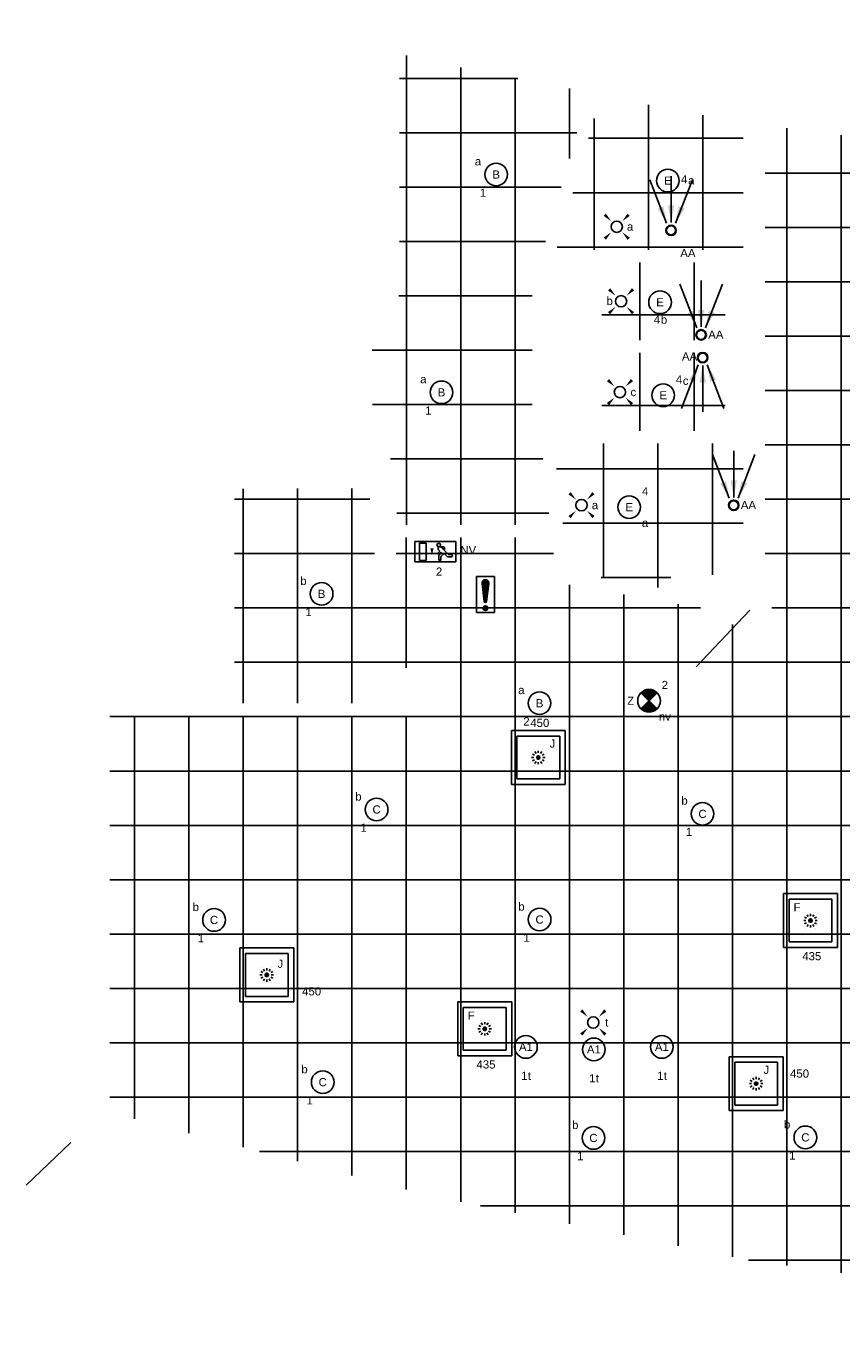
# Model space of a CAD drawing. Extents: x -329828 to 339781, y -55429 to 69176.
# Tile 32 of 140: x -149731 to -140727, y 11980 to 26331. Entities that reach past the tile are written whole.
import ezdxf
from ezdxf.enums import TextEntityAlignment as Align

# ---------------------------------------------------------------- set-up
doc = ezdxf.new("R2010")
doc.units = 0
doc.header["$LTSCALE"] = 50
for name, pattern in [('2322109', [10, 5, -2, 1, -2]), ('CENTER2', [28.575000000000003, 19.05, -3.175, 3.175, -3.175]), ('STREEPJES', [0.1, 0.05, -0.05])]:
    doc.linetypes.add(name, pattern=pattern)
doc.layers.get('0').update_dxf_attribs({"linetype": 'CONTINUOUS'})
for name, color, linetype in [('45 Plafond 2D arcering', 7, 'CONTINUOUS'), ('EL6311--', 3, 'CONTINUOUS'), ('EL6350--', 3, 'CONTINUOUS'), ('EL6511--', 3, 'CONTINUOUS'), ('plafond', 8, 'CONTINUOUS'), ('WL570---_RETOUR_RST', 2, 'CONTINUOUS'), ('WL570---_RETOUR_RST_HL', 1, 'CONTINUOUS'), ('WL570---_TOEVOER_RST', 2, 'CONTINUOUS'), ('WL570---_TOEVOER_RST_HL', 1, 'CONTINUOUS'), ('WM5448--', 1, 'CONTINUOUS'), ('WM570---_RETOUR_RST_PR', 1, 'CONTINUOUS'), ('WM570---_TOEVOER_RST_PR', 1, 'CONTINUOUS')]:
    doc.layers.add(name, color=color, linetype=linetype)
doc.styles.add('BURO-018', font='ARIAL.TTF', dxfattribs={"height": 90})

# ---------------------------------------------------------------- blocks, each defined once
blk = doc.blocks.new('1115B3A')
at = {"color": 0, "linetype": 'Continuous'}
blk.add_circle((0, 0), 2.5, dxfattribs=at)
at = {"color": 0, "linetype": 'Continuous', "style": 'BURO-018'}
for tag, p in [('E_GKAST', (0, 8)), ('E_GROEP', (0, 5)), ('E_SGROEP', (4.5, 5)), ('E_ARMCODE', (0, 0)), ('E_SLET', (4.5, -1))]:
    blk.add_attdef(tag, text='', height=1.8, dxfattribs=at).set_placement(p, align=Align.MIDDLE)
blk = doc.blocks.new('E00411')
at = {"color": 0, "linetype": 'Continuous'}
blk.add_circle((0, 0), 1.25, dxfattribs=at)
for points in [[(-2.891705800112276, 2.395768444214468), (-2.395768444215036, 2.891705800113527), (-1.237436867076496, 1.237436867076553)], [(2.395768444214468, 2.891705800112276), (2.891705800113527, 2.395768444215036), (1.237436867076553, 1.237436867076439)], [(-2.395768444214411, -2.891705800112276), (-2.89170580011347, -2.395768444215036), (-1.237436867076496, -1.237436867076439)], [(2.89170580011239, -2.395768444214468), (2.395768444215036, -2.891705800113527), (1.237436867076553, -1.237436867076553)]]:
    blk.add_solid(points, dxfattribs=at)
at = {"color": 0, "linetype": 'Continuous', "style": 'BURO-018'}
for tag, height, p in [('E_SLET1', 1.8, (-2.842e-13, 4.641705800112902)), ('E_GROEP', 1.799999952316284, (0, 0)), ('E_GKAST', 1.799999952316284, (0, 0))]:
    blk.add_attdef(tag, text='', height=height, dxfattribs=at).set_placement(p, align=Align.MIDDLE)
at = {"color": 0, "linetype": 'Continuous', "style": 'BURO-018', "flags": 1}
for tag in ['E_MATCODE', 'E_SGROEP']:
    blk.add_attdef(tag, text='', height=1.799999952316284, dxfattribs=at).set_placement((0, 0), align=Align.MIDDLE)
blk = doc.blocks.new('1115C2J')
at = {"color": 0, "linetype": 'Continuous'}
for p, q in [((-4.5, 5.5), (4.5, 5.5)), ((-4.5, 1), (-4.5, 5.5)), ((-2.681177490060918, 4.349999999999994), (-3.52000000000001, 4.349999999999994)), ((-2.879999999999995, 3.870000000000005), (-3.52000000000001, 3.870000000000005)), ((-1.270913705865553, 2.260913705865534), (-2.879999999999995, 3.870000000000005)), ((-1.939999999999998, 3.608822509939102), (-2.681177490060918, 4.349999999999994)), ((-1.939999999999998, 2.930000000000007), (-2.04000000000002, 2.830000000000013)), ((-1.239999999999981, 4.30882250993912), (-1.939999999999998, 3.608822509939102)), ((-1.374314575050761, 3.495685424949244), (-0.7599999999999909, 4.110000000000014)), ((-1.232893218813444, 3.354264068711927), (-1.374314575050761, 3.495685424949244)), ((-1.239999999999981, 4.30882250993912), (-1.240000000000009, 4.909999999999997)), ((-0.8723044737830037, 3.714852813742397), (-1.232893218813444, 3.354264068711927)), ((-0.6460303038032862, 3.488578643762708), (-1.006619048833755, 3.127989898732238)), ((-0.7052282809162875, 2.82659913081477), (-1.006619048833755, 3.127989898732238)), ((-0.7599999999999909, 4.110000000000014), (-0.7599999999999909, 4.909999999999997)), ((2, 5.150000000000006), (3.5, 5.150000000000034)), ((2, 1.349999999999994), (2, 5.150000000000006)), ((3.5, 5.150000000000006), (3.5, 1.349999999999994)), ((4.5, 1), (4.5, 5.5)), ((4.5, 1), (-4.5, 1)), ((-2.04000000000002, 2.830000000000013), (-2.04000000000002, 2.343756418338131)), ((-0.9880709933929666, 2.143756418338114), (-1.840000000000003, 2.143756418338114)), ((-1.713725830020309, 2.703725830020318), (-1.719999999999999, 2.697451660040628)), ((-1.719999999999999, 2.697451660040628), (-1.719999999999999, 2.463756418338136)), ((-1.473756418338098, 2.463756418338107), (-1.719999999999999, 2.463756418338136)), ((2, 1.349999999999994), (3.5, 1.349999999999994))]:
    blk.add_line(p, q, dxfattribs=at)
blk.add_lwpolyline([(0.75, 4, 0, 0.7, 0), (0.75, 2.499999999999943, 0.7, 0.7, 0)], format="xyseb", dxfattribs=at)
blk.add_circle((-0.7599999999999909, 1.75), 0.4, dxfattribs=at)
for centre, radius, start, end in [((-3.52000000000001, 4.110000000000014), 0.2399999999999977, 90, 270), ((-1, 4.909999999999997), 0.2399999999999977, 0, 180), ((-0.7591673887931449, 3.601715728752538), 0.1599999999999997, 315.0000000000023, 134.9999999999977), ((-1.840000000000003, 2.343756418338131), 0.2, 180, 270), ((-0.9880709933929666, 2.543756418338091), 0.3999999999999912, 225.0000000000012, 45)]:
    blk.add_arc(centre, radius, start, end, dxfattribs=at)
at = {"color": 0, "linetype": 'Continuous', "style": 'BURO-018'}
for tag, p in [('E_GKAST', (0, 15.16666666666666)), ('E_GROEP', (0, 12.16666666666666)), ('E_SGROEP', (4.5, 12.16666666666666)), ('E_ARMCODE', (0, 8))]:
    blk.add_attdef(tag, text='', height=1.8, dxfattribs=at).set_placement(p, align=Align.MIDDLE)
blk = doc.blocks.new('E00018')
at = {"color": 0, "linetype": 'Continuous'}
for p, q in [((-1.767766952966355, -1.767766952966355), (1.767766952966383, 1.767766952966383)), ((1.767766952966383, -1.767766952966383), (-1.767766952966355, 1.767766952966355))]:
    blk.add_line(p, q, dxfattribs=at)
at = {"color": 0, "linetype": 'Continuous', "const_width": 2.5}
for points in [[(-0.8838834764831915, 0.8838834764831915, -0.1989123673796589), (0, 1.25, -0.1989123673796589), (0.8838834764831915, 0.8838834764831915, -1)], [(-0.8838834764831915, -0.8838834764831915, 0.1989123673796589), (0, -1.25, 0.1989123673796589), (0.8838834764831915, -0.8838834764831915, 1)]]:
    blk.add_lwpolyline(points, format="xyb", dxfattribs=at)
blk = doc.blocks.new('1115B3A-NO1')
at = {"color": 0, "linetype": 'Continuous'}
blk.add_circle((0, 0), 2.5, dxfattribs=at)
at = {"color": 0, "zscale": 50}
blk.add_blockref('E00018', (0, 0), dxfattribs=at)
at = {"color": 0, "linetype": 'Continuous', "style": 'BURO-018'}
for tag, p in [('E_GKAST', (0, 8)), ('E_GROEP', (0, 5)), ('E_SGROEP', (4.5, 5)), ('E_ARMCODE', (0, 0)), ('E_SLET', (4.5, -1))]:
    blk.add_attdef(tag, text='', height=1.8, dxfattribs=at).set_placement(p, align=Align.MIDDLE)
blk = doc.blocks.new('*X38')
at = {"color": 0}
for p, q in [((159.4, 200.2623523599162), (159.4, 201.9499999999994)), ((159.6, 198.6749015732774), (159.6, 202.1344288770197)), ((159.8, 197.3500000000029), (159.8, 202.2228416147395)), ((160, 197.25), (160, 202.25)), ((160.2, 197.3500000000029), (160.2, 202.2228416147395)), ((160.4, 198.6749015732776), (160.4, 202.1344288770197)), ((160.6, 200.2623523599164), (160.6, 201.9499999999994)), ((159.6, 195.7000000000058), (159.6, 196.2999999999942)), ((159.8, 195.5417424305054), (159.8, 196.4582575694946)), ((160, 195.5), (160, 196.5)), ((160.2, 195.5417424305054), (160.2, 196.4582575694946)), ((160.4, 195.7000000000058), (160.4, 196.2999999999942))]:
    blk.add_line(p, q, dxfattribs=at)
blk = doc.blocks.new('1116A7')
at = {"color": 0, "linetype": 'Continuous'}
for p, q in [((-2, -4), (-2, 4)), ((-2, 4), (2, 4)), ((2, 4), (2, -4)), ((-0.7441175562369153, 2.40625), (-0.2480391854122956, -1.53125)), ((0.7441175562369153, 2.40625), (0.2480391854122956, -1.53125)), ((2, -4), (-2, -4))]:
    blk.add_line(p, q, dxfattribs=at)
blk.add_circle((0, -3), 0.5, dxfattribs=at)
for centre, radius, start, end in [((0, 2.5), 0.75, 352.8192442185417, 187.1807557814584), ((0, -1.5), 0.25, 187.1807557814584, 352.8192442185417)]:
    blk.add_arc(centre, radius, start, end, dxfattribs=at)
blk.add_blockref('*X38', (-160, -199), dxfattribs=at)
at = {"color": 0, "linetype": 'Continuous', "style": 'BURO-018'}
blk.add_attdef('E_TEXT1', text='', height=1.8, dxfattribs=at).set_placement((0, 6.5), align=Align.MIDDLE)
at = {"color": 0, "linetype": 'Continuous', "style": 'BURO-018', "flags": 1}
blk.add_attdef('E_MATCODE', (0, 0), '', height=1.799999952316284, dxfattribs=at)
blk = doc.blocks.new('*U453')
at = {"color": 0, "ltscale": 10}
for p, q in [((297.5, 297.5, -2757.5), (-297.5, 297.5, -2757.5)), ((-297.5, 297.5, -2757.5), (-297.5, -297.5, -2757.5)), ((297.5, -297.5, -2757.5), (297.5, 297.5, -2757.5)), ((236.5, 236.5, -2757.5), (-236.5, 236.5, -2757.5)), ((-236.5, -236.5, -2757.5), (-236.5, 236.5, -2757.5)), ((236.5, -236.5, -2757.5), (236.5, 236.5, -2757.5)), ((236.5, -236.5, -2757.5), (-236.5, -236.5, -2757.5)), ((-297.5, -297.5, -2757.5), (297.5, -297.5, -2757.5))]:
    blk.add_line(p, q, dxfattribs=at)
at = {"color": 8, "linetype": 'STREEPJES', "ltscale": 10}
for q in [(-100, 0, -2757.5), (-86.60254037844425, 50, -2757.5), (-86.60254037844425, -50, -2757.5), (-50, 86.60254037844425, -2757.5), (-50, -86.60254037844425, -2757.5), (0, 100, -2757.5), (50, 86.60254037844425, -2757.5), (86.60254037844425, 50, -2757.5), (0, -100, -2757.5), (50, -86.60254037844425, -2757.5), (86.60254037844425, -50, -2757.5), (100, 0, -2757.5)]:
    blk.add_line((0, 0, -2757.5), q, dxfattribs=at)
at = {"layer": 'WL570---_RETOUR_RST_HL', "linetype": 'CENTER2'}
blk.add_circle((0, 0, -2757.5), 0.075, dxfattribs=at)
at = {"layer": 'WL570---_RETOUR_RST', "color": 1, "style": 'BURO-018'}
for tag in ['MC', 'Q']:
    blk.add_attdef(tag, text='', height=90, dxfattribs=at).set_placement((0, 0), align=Align.MIDDLE)
at = {"layer": 'WM570---_RETOUR_RST_PR', "color": 1, "style": 'BURO-018'}
blk.add_attdef('POSNR', text='', height=90, dxfattribs=at).set_placement((0, 0), align=Align.MIDDLE)
blk = doc.blocks.new('*U459')
at = {"color": 0, "ltscale": 10}
for p, q in [((297.5, 297.5, -2757.5), (-297.5, 297.5, -2757.5)), ((-297.5, 297.5, -2757.5), (-297.5, -297.5, -2757.5)), ((297.5, -297.5, -2757.5), (297.5, 297.5, -2757.5)), ((236.5, 236.5, -2757.5), (-236.5, 236.5, -2757.5)), ((-236.5, -236.5, -2757.5), (-236.5, 236.5, -2757.5)), ((236.5, -236.5, -2757.5), (236.5, 236.5, -2757.5)), ((236.5, -236.5, -2757.5), (-236.5, -236.5, -2757.5)), ((-297.5, -297.5, -2757.5), (297.5, -297.5, -2757.5))]:
    blk.add_line(p, q, dxfattribs=at)
at = {"color": 8, "linetype": 'STREEPJES', "ltscale": 10}
for q in [(-100, 0, -2757.5), (-86.60254037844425, 50, -2757.5), (-86.60254037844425, -50, -2757.5), (-50, 86.60254037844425, -2757.5), (-50, -86.60254037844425, -2757.5), (0, 100, -2757.5), (50, 86.60254037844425, -2757.5), (86.60254037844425, 50, -2757.5), (0, -100, -2757.5), (50, -86.60254037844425, -2757.5), (86.60254037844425, -50, -2757.5), (100, 0, -2757.5)]:
    blk.add_line((0, 0, -2757.5), q, dxfattribs=at)
at = {"layer": 'WL570---_RETOUR_RST_HL', "linetype": 'CENTER2'}
blk.add_circle((0, 0, -2757.5), 0.075, dxfattribs=at)
at = {"layer": 'WL570---_RETOUR_RST', "color": 1, "style": 'BURO-018'}
for tag in ['MC', 'Q']:
    blk.add_attdef(tag, text='', height=90, dxfattribs=at).set_placement((0, 0), align=Align.MIDDLE)
at = {"layer": 'WM570---_RETOUR_RST_PR', "color": 1, "style": 'BURO-018'}
blk.add_attdef('POSNR', text='', height=90, dxfattribs=at).set_placement((0, 0), align=Align.MIDDLE)
blk = doc.blocks.new('*U579')
at = {"ltscale": 10}
for points in [[(-49.18462499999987, 79.13753749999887), (-149.2899276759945, 241.6052505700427), (-83.75794813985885, 266.8114961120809)], [(0, 87.5), (-35.10625000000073, 275.0750000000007), (35.10625000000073, 275.0750000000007)], [(49.18462499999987, 79.13753749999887), (83.75794813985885, 266.8114961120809), (149.2899276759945, 241.6052505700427)]]:
    blk.add_hatch(color=0, dxfattribs=at).paths.add_polyline_path(points)
at = {"color": 0, "ltscale": 10}
for p, q in [((0, 600, -2400), (0, 87.5, -2400)), ((-234.2124999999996, 560.1787499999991, -2400), (-49.18462499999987, 79.13753749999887, -2400)), ((234.2124999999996, 560.1787499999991, -2400), (49.18462499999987, 79.13753749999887, -2400))]:
    blk.add_line(p, q, dxfattribs=at)
for radius in [57.49999999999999, 50]:
    blk.add_circle((0, 0, -2400), radius, dxfattribs=at)
at = {"layer": 'WL570---_RETOUR_RST', "color": 1, "style": 'BURO-018'}
for tag in ['MC', 'Q']:
    blk.add_attdef(tag, text='', height=90, dxfattribs=at).set_placement((0, 0), align=Align.MIDDLE)
at = {"layer": 'WM570---_RETOUR_RST_PR', "color": 1, "style": 'BURO-018'}
blk.add_attdef('POSNR', text='', height=90, dxfattribs=at).set_placement((0, 0), align=Align.MIDDLE)
blk = doc.blocks.new('*U1309')
at = {"color": 0, "ltscale": 10}
for p, q in [((297.5, 297.5, -2757.5), (-297.5, 297.5, -2757.5)), ((-297.5, 297.5, -2757.5), (-297.5, -297.5, -2757.5)), ((297.5, -297.5, -2757.5), (297.5, 297.5, -2757.5)), ((236.5, 236.5, -2757.5), (-236.5, 236.5, -2757.5)), ((-236.5, -236.5, -2757.5), (-236.5, 236.5, -2757.5)), ((236.5, -236.5, -2757.5), (236.5, 236.5, -2757.5)), ((236.5, -236.5, -2757.5), (-236.5, -236.5, -2757.5)), ((-297.5, -297.5, -2757.5), (297.5, -297.5, -2757.5))]:
    blk.add_line(p, q, dxfattribs=at)
at = {"color": 8, "linetype": 'STREEPJES', "ltscale": 10}
for q in [(-100, 0, -2757.5), (-86.60254037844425, 50, -2757.5), (-86.60254037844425, -50, -2757.5), (-50, 86.60254037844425, -2757.5), (-50, -86.60254037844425, -2757.5), (0, 100, -2757.5), (50, 86.60254037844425, -2757.5), (86.60254037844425, 50, -2757.5), (0, -100, -2757.5), (50, -86.60254037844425, -2757.5), (86.60254037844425, -50, -2757.5), (100, 0, -2757.5)]:
    blk.add_line((0, 0, -2757.5), q, dxfattribs=at)
at = {"layer": 'WL570---_TOEVOER_RST_HL', "linetype": 'CENTER2'}
blk.add_circle((0, 0, -2757.5), 0.075, dxfattribs=at)
at = {"layer": 'WL570---_TOEVOER_RST', "color": 1, "linetype": '2322109', "style": 'BURO-018'}
for tag in ['MC', 'Q']:
    blk.add_attdef(tag, text='', height=90, dxfattribs=at).set_placement((0, 0), align=Align.MIDDLE)
at = {"layer": 'WM570---_TOEVOER_RST_PR', "color": 1, "linetype": '2322109', "style": 'BURO-018'}
blk.add_attdef('POSNR', text='', height=90, dxfattribs=at).set_placement((0, 0), align=Align.MIDDLE)
blk = doc.blocks.new('*U1310')
at = {"color": 0, "ltscale": 10}
for p, q in [((297.5, 297.5, -2757.5), (-297.5, 297.5, -2757.5)), ((-297.5, 297.5, -2757.5), (-297.5, -297.5, -2757.5)), ((297.5, -297.5, -2757.5), (297.5, 297.5, -2757.5)), ((236.5, 236.5, -2757.5), (-236.5, 236.5, -2757.5)), ((-236.5, -236.5, -2757.5), (-236.5, 236.5, -2757.5)), ((236.5, -236.5, -2757.5), (236.5, 236.5, -2757.5)), ((236.5, -236.5, -2757.5), (-236.5, -236.5, -2757.5)), ((-297.5, -297.5, -2757.5), (297.5, -297.5, -2757.5))]:
    blk.add_line(p, q, dxfattribs=at)
at = {"color": 8, "linetype": 'STREEPJES', "ltscale": 10}
for q in [(-100, 0, -2757.5), (-86.60254037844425, 50, -2757.5), (-86.60254037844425, -50, -2757.5), (-50, 86.60254037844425, -2757.5), (-50, -86.60254037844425, -2757.5), (0, 100, -2757.5), (50, 86.60254037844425, -2757.5), (86.60254037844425, 50, -2757.5), (0, -100, -2757.5), (50, -86.60254037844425, -2757.5), (86.60254037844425, -50, -2757.5), (100, 0, -2757.5)]:
    blk.add_line((0, 0, -2757.5), q, dxfattribs=at)
at = {"layer": 'WL570---_TOEVOER_RST_HL', "linetype": 'CENTER2'}
blk.add_circle((0, 0, -2757.5), 0.075, dxfattribs=at)
at = {"layer": 'WL570---_TOEVOER_RST', "color": 1, "linetype": '2322109', "style": 'BURO-018'}
for tag in ['MC', 'Q']:
    blk.add_attdef(tag, text='', height=90, dxfattribs=at).set_placement((0, 0), align=Align.MIDDLE)
at = {"layer": 'WM570---_TOEVOER_RST_PR', "color": 1, "linetype": '2322109', "style": 'BURO-018'}
blk.add_attdef('POSNR', text='', height=90, dxfattribs=at).set_placement((0, 0), align=Align.MIDDLE)
blk = doc.blocks.new('*U1311')
at = {"color": 0, "ltscale": 10}
for p, q in [((297.5, 297.5, -2757.5), (-297.5, 297.5, -2757.5)), ((-297.5, 297.5, -2757.5), (-297.5, -297.5, -2757.5)), ((297.5, -297.5, -2757.5), (297.5, 297.5, -2757.5)), ((236.5, 236.5, -2757.5), (-236.5, 236.5, -2757.5)), ((-236.5, -236.5, -2757.5), (-236.5, 236.5, -2757.5)), ((236.5, -236.5, -2757.5), (236.5, 236.5, -2757.5)), ((236.5, -236.5, -2757.5), (-236.5, -236.5, -2757.5)), ((-297.5, -297.5, -2757.5), (297.5, -297.5, -2757.5))]:
    blk.add_line(p, q, dxfattribs=at)
at = {"color": 8, "linetype": 'STREEPJES', "ltscale": 10}
for q in [(-100, 0, -2757.5), (-86.60254037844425, 50, -2757.5), (-86.60254037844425, -50, -2757.5), (-50, 86.60254037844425, -2757.5), (-50, -86.60254037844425, -2757.5), (0, 100, -2757.5), (50, 86.60254037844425, -2757.5), (86.60254037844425, 50, -2757.5), (0, -100, -2757.5), (50, -86.60254037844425, -2757.5), (86.60254037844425, -50, -2757.5), (100, 0, -2757.5)]:
    blk.add_line((0, 0, -2757.5), q, dxfattribs=at)
at = {"layer": 'WL570---_TOEVOER_RST_HL', "linetype": 'CENTER2'}
blk.add_circle((0, 0, -2757.5), 0.075, dxfattribs=at)
at = {"layer": 'WL570---_TOEVOER_RST', "color": 1, "linetype": '2322109', "style": 'BURO-018'}
for tag in ['MC', 'Q']:
    blk.add_attdef(tag, text='', height=90, dxfattribs=at).set_placement((0, 0), align=Align.MIDDLE)
at = {"layer": 'WM570---_TOEVOER_RST_PR', "color": 1, "linetype": '2322109', "style": 'BURO-018'}
blk.add_attdef('POSNR', text='', height=90, dxfattribs=at).set_placement((0, 0), align=Align.MIDDLE)
blk = doc.blocks.new('rwy5u')
at = {"layer": '45 Plafond 2D arcering', "linetype": 'Continuous'}
h = blk.add_hatch(dxfattribs=at)
h.set_pattern_fill('RASTER_600_0002', color=8, style=0, pattern_type=2)
h.set_pattern_definition([(0, (38665.3114648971, 66706.70511063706), (0, 600), []), (90, (38665.3114648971, 66706.70511063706), (-600, 0), [])])
h.paths.add_polyline_path([(6630.011464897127, 66866.01358661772), (6630.011464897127, 62486.19143466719), (10130.8182174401, 61576.53057833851), (13719.85106571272, 60848.29085218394), (15447.81146489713, 60616.88704370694), (15447.81146489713, 63636.08512676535), (19205.81146489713, 64282.36292678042), (19205.81146489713, 60243.13881010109), (20923.97163514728, 60129.58726572), (24556.72155792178, 60129.58726572), (29896.81146489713, 60444.87718877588), (29896.81146489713, 64518.58649835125), (35454.81146489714, 63880.57771003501), (35454.81146489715, 61460.5461999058), (42579.74819350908, 62555.94809039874), (42365.52706601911, 67950.68730169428), (40914.29112799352, 67950.68730169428), (40914.29112799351, 69408.01818927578), (38445.31146489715, 69030.28079121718), (38445.3114648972, 74480.50281120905), (33838.20031557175, 73770.13328167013), (31861.81146489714, 73467.321436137), (31861.81146489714, 69789.57789307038), (28103.81146489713, 70042.49047900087), (28103.81146489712, 72914.21611752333), (24558.08431220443, 72696.51091989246), (20923.00695224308, 72706.20569545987), (17270.48582715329, 72934.46161828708), (17270.482823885, 72934.4135603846), (13862.3114648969, 73385.99892119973), (13862.31146489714, 68208.3861092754, -1.414019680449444), (13446.84441735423, 68004.06909764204), (11565.07128369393, 68334.13323397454), (11508.13845557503, 68832.47820798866), (9771.192191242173, 68832.47820798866), (9799.270098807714, 68577.29458696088), (9560.531348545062, 68547.7254861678), (9492.29301239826, 69374.06421914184), (8006.586120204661, 69372.57712785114), (8006.586120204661, 67006.01358661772), (9884.618176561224, 67006.01358661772), (9785.20127194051, 67364.24518168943), (10017.50926468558, 67423.87339744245), (10177.53838255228, 66866.01358661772)], flags=0)
h.paths.add_polyline_path([(16349.65726670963, 65667.29577090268, -0.9982750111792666), (15941.00069057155, 67857.60079929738, -0.02693035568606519), (22070.77395083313, 68550.75950082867, -0.005800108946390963), (23396.60042656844, 68629.79732752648, -0.04752931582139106), (32971.62744323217, 68365.68386376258), (33183.23206049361, 68339.84689895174, -0.9944661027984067), (32915.00538794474, 66107.12361387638, 0.01039076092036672), (30488.4753070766, 66343.4859573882, 0.005770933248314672), (29240.79362042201, 66424.653606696, 0.05625756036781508)], flags=0)
h = blk.add_hatch(dxfattribs=at)
h.set_pattern_fill('RASTER_600_0002', color=8, style=0, pattern_type=2)
h.set_pattern_definition([(0, (10465.61709617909, 68952.47820798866), (0, 600), []), (90, (10465.61709617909, 68952.47820798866), (-600, 0), [])])
h.paths.add_polyline_path([(9526.111829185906, 71155.86768795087), (9530.159868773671, 70001.9033391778), (9696.424844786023, 70001.9033391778), (9813.11081019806, 68972.47820798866), (11492.14427394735, 68972.47820798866), (11389.46998964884, 69871.20850143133), (11292.78445539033, 69871.20850143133), (11292.78445539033, 72011.20832486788), (11413.42981526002, 72011.20832486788), (11915.50534735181, 73750.71247645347), (10121.87012156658, 74097.16010355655), (9828.858757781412, 74174.10689178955), (9828.105409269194, 71813.08274176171), (9845.05853350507, 71813.08274176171), (9799.036909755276, 71214.00543758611)], flags=0)
h = blk.add_hatch(dxfattribs=at)
h.set_pattern_fill('RASTER_600_0002', color=8, style=0, pattern_type=2)
h.set_pattern_definition([(0, (13138.56356854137, 72491.06648040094), (0, 600), []), (90, (13138.56356854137, 72491.06648040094), (-600, 0), [])])
h.paths.add_polyline_path([(12051.78044263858, 73719.37976542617), (11559.13900281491, 72011.2083661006), (13622.31146489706, 72011.2083661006), (13622.31146489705, 73412.1840568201, -0.006838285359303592)], flags=0)
h = blk.add_hatch(dxfattribs=at)
h.set_pattern_fill('RASTER_600_0002', color=8, style=0, pattern_type=2)
h.set_pattern_definition([(0, (13042.31146489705, 71741.20836610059), (0, 600), []), (90, (13042.31146489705, 71741.20836610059), (-600, 0), [])])
h.paths.add_polyline_path([(12062.31146489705, 71011.20836610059), (13422.31146489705, 71011.20836610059), (13422.31146489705, 71871.20836610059), (12062.31146489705, 71871.20836610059)], flags=0)
h = blk.add_hatch(dxfattribs=at)
h.set_pattern_fill('RASTER_600_0002', color=8, style=0, pattern_type=2)
h.set_pattern_definition([(0, (13042.31146489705, 70741.20836610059), (0, 600), []), (90, (13042.31146489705, 70741.20836610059), (-600, 0), [])])
h.paths.add_polyline_path([(12062.31146489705, 70011.20836610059), (13422.31146489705, 70011.20836610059), (13422.31146489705, 70871.20836610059), (12062.31146489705, 70871.20836610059)], flags=0)
h = blk.add_hatch(dxfattribs=at)
h.set_pattern_fill('RASTER_600_0002', color=8, style=0, pattern_type=2)
h.set_pattern_definition([(0, (13242.3114648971, 69441.2083661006), (0, 600), []), (90, (13242.3114648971, 69441.2083661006), (-600, 0), [])])
h.paths.add_polyline_path([(11692.29226263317, 68453.95586000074), (12822.31146489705, 68255.74981413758), (12822.31146489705, 68423.48023549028), (13622.3114648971, 68423.48023549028), (13622.3114648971, 69871.20836610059), (11530.31488944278, 69871.20836610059)], flags=0)
at = {"color": 8}
blk.add_line((13692.31146489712, 68032.08266129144), (13102.3261744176, 67407.9899083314), dxfattribs=at)

msp = doc.modelspace()

# ---------------------------------------------------------------- linework, layer by layer
at = {"layer": 'WM5448--'}
msp.add_line((-149237.5813341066, 14004.51116193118), (-149730.853239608, 13536.5405777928), dxfattribs=at)

# ---------------------------------------------------------------- block references
at = {"layer": 'EL6311--'}
ref = msp.add_blockref('1115B3A', (-144542.8191462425, 24691.73621935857), dxfattribs=dict(at, xscale=49.99999999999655, yscale=50, zscale=50, rotation=189.1701748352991))
ref.add_attrib('E_ARMCODE', 'B', dxfattribs={"layer": '0', "color": 1, "linetype": 'Continuous', "height": 90, "style": 'BURO-018'}).set_placement((-144542.8191462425, 24691.73621935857), align=Align.MIDDLE)
ref.add_attrib('E_SLET', 'a', dxfattribs={"layer": '0', "color": 1, "linetype": 'Continuous', "height": 90, "style": 'BURO-018'}).set_placement((-144743.4718138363, 24836.61032673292), align=Align.MIDDLE)
ref.add_attrib('E_GROEP', '1', dxfattribs={"layer": '0', "color": 1, "linetype": 'Continuous', "height": 90, "style": 'BURO-018'}).set_placement((-144687.6932536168, 24491.08355176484), align=Align.MIDDLE)
ref = msp.add_blockref('1115B3A', (-142648.3973738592, 24624.39247669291), dxfattribs=dict(at, xscale=50, yscale=50, zscale=50))
ref.add_attrib('E_ARMCODE', 'E', dxfattribs={"layer": '0', "color": 1, "linetype": 'Continuous', "height": 90, "style": 'BURO-018'}).set_placement((-142648.3973738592, 24624.39247669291), align=Align.MIDDLE)
ref.add_attrib('E_SLET', 'a', dxfattribs={"layer": '0', "color": 1, "linetype": 'Continuous', "height": 90, "style": 'BURO-018'}).set_placement((-142389.3690808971, 24626.38082097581), align=Align.MIDDLE)
ref.add_attrib('E_GROEP', '4', dxfattribs={"layer": '0', "color": 1, "linetype": 'Continuous', "height": 90, "style": 'BURO-018'}).set_placement((-142468.7601556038, 24638.83484680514), align=Align.MIDDLE)
ref = msp.add_blockref('E00411', (-143212.4198537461, 24115.76301612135), dxfattribs=dict(at, xscale=50, yscale=50, zscale=50))
ref.add_attrib('E_SLET1', 'a', dxfattribs={"layer": '0', "color": 1, "linetype": 'Continuous', "height": 90, "style": 'BURO-018'}).set_placement((-143064.5614882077, 24115.76301612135), align=Align.MIDDLE)
ref = msp.add_blockref('E00411', (-143164.8850116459, 23292.63246743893), dxfattribs=dict(at, xscale=50, yscale=50, zscale=50))
ref.add_attrib('E_SLET1', 'b', dxfattribs={"layer": '0', "color": 1, "linetype": 'Continuous', "height": 90, "style": 'BURO-018'}).set_placement((-143290.6485581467, 23298.06699799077), align=Align.MIDDLE)
ref = msp.add_blockref('1115B3A', (-142734.6084554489, 23281.0071697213), dxfattribs=dict(at, xscale=50, yscale=50, zscale=50))
ref.add_attrib('E_ARMCODE', 'E', dxfattribs={"layer": '0', "color": 1, "linetype": 'Continuous', "height": 90, "style": 'BURO-018'}).set_placement((-142734.6084554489, 23281.0071697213), align=Align.MIDDLE)
ref.add_attrib('E_SLET', 'b', dxfattribs={"layer": '0', "color": 1, "linetype": 'Continuous', "height": 90, "style": 'BURO-018'}).set_placement((-142690.8037553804, 23091.74131532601), align=Align.MIDDLE)
ref.add_attrib('E_GROEP', '4', dxfattribs={"layer": '0', "color": 1, "linetype": 'Continuous', "height": 90, "style": 'BURO-018'}).set_placement((-142767.8295806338, 23091.821349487), align=Align.MIDDLE)
ref = msp.add_blockref('1115B3A', (-145145.9760710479, 22287.3225028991), dxfattribs=dict(at, xscale=49.99999999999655, yscale=50, zscale=50, rotation=189.1701748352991))
ref.add_attrib('E_ARMCODE', 'B', dxfattribs={"layer": '0', "color": 1, "linetype": 'Continuous', "height": 90, "style": 'BURO-018'}).set_placement((-145145.9760710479, 22287.3225028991), align=Align.MIDDLE)
ref.add_attrib('E_SLET', 'a', dxfattribs={"layer": '0', "color": 1, "linetype": 'Continuous', "height": 90, "style": 'BURO-018'}).set_placement((-145346.6287386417, 22432.19661027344), align=Align.MIDDLE)
ref.add_attrib('E_GROEP', '1', dxfattribs={"layer": '0', "color": 1, "linetype": 'Continuous', "height": 90, "style": 'BURO-018'}).set_placement((-145290.8501784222, 22086.66983530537), align=Align.MIDDLE)
ref = msp.add_blockref('E00411', (-143176.35640173, 22289.90519465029), dxfattribs=dict(at, xscale=50, yscale=50, zscale=50))
ref.add_attrib('E_SLET1', 'c', dxfattribs={"layer": '0', "color": 1, "linetype": 'Continuous', "height": 90, "style": 'BURO-018'}).set_placement((-143028.4980361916, 22289.90519465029), align=Align.MIDDLE)
ref = msp.add_blockref('1115B3A', (-142699.3826923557, 22254.57784019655), dxfattribs=dict(at, xscale=50, yscale=50, zscale=50))
ref.add_attrib('E_ARMCODE', 'E', dxfattribs={"layer": '0', "color": 1, "linetype": 'Continuous', "height": 90, "style": 'BURO-018'}).set_placement((-142699.3826923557, 22254.57784019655), align=Align.MIDDLE)
ref.add_attrib('E_SLET', 'c', dxfattribs={"layer": '0', "color": 1, "linetype": 'Continuous', "height": 90, "style": 'BURO-018'}).set_placement((-142451.9154968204, 22414.5488085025), align=Align.MIDDLE)
ref.add_attrib('E_GROEP', '4', dxfattribs={"layer": '0', "color": 1, "linetype": 'Continuous', "height": 90, "style": 'BURO-018'}).set_placement((-142524.3826923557, 22429.57784019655), align=Align.MIDDLE)
ref = msp.add_blockref('1115B3A', (-143074.40397163, 21020.1969073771), dxfattribs=dict(at, xscale=50, yscale=50, zscale=50))
ref.add_attrib('E_ARMCODE', 'E', dxfattribs={"layer": '0', "color": 1, "linetype": 'Continuous', "height": 90, "style": 'BURO-018'}).set_placement((-143074.40397163, 21020.1969073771), align=Align.MIDDLE)
ref.add_attrib('E_SLET', 'a', dxfattribs={"layer": '0', "color": 1, "linetype": 'Continuous', "height": 90, "style": 'BURO-018'}).set_placement((-142899.40397163, 20845.1969073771), align=Align.MIDDLE)
ref.add_attrib('E_GROEP', '4', dxfattribs={"layer": '0', "color": 1, "linetype": 'Continuous', "height": 90, "style": 'BURO-018'}).set_placement((-142899.40397163, 21195.1969073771), align=Align.MIDDLE)
ref = msp.add_blockref('E00411', (-143600.9859578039, 21041.91334045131), dxfattribs=dict(at, xscale=50, yscale=50, zscale=50))
ref.add_attrib('E_SLET1', 'a', dxfattribs={"layer": '0', "color": 1, "linetype": 'Continuous', "height": 90, "style": 'BURO-018'}).set_placement((-143453.1275922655, 21041.91334045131), align=Align.MIDDLE)
ref = msp.add_blockref('1115B3A', (-146468.8092873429, 20062.77904747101), dxfattribs=dict(at, xscale=49.99999999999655, yscale=50, zscale=50, rotation=189.1701748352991))
ref.add_attrib('E_ARMCODE', 'B', dxfattribs={"layer": '0', "color": 1, "linetype": 'Continuous', "height": 90, "style": 'BURO-018'}).set_placement((-146468.8092873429, 20062.77904747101), align=Align.MIDDLE)
ref.add_attrib('E_SLET', 'b', dxfattribs={"layer": '0', "color": 1, "linetype": 'Continuous', "height": 90, "style": 'BURO-018'}).set_placement((-146669.4619549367, 20207.65315484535), align=Align.MIDDLE)
ref.add_attrib('E_GROEP', '1', dxfattribs={"layer": '0', "color": 1, "linetype": 'Continuous', "height": 90, "style": 'BURO-018'}).set_placement((-146613.6833947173, 19862.12637987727), align=Align.MIDDLE)
ref = msp.add_blockref('1115B3A', (-144063.8609604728, 18855.48537909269), dxfattribs=dict(at, xscale=49.99999999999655, yscale=50, zscale=50, rotation=189.1701748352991))
ref.add_attrib('E_ARMCODE', 'B', dxfattribs={"layer": '0', "color": 1, "linetype": 'Continuous', "height": 90, "style": 'BURO-018'}).set_placement((-144063.8609604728, 18855.48537909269), align=Align.MIDDLE)
ref.add_attrib('E_SLET', 'a', dxfattribs={"layer": '0', "color": 1, "linetype": 'Continuous', "height": 90, "style": 'BURO-018'}).set_placement((-144264.5136280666, 19000.35948646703), align=Align.MIDDLE)
ref.add_attrib('E_GROEP', '2', dxfattribs={"layer": '0', "color": 1, "linetype": 'Continuous', "height": 90, "style": 'BURO-018'}).set_placement((-144208.7350678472, 18654.83271149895), align=Align.MIDDLE)
ref = msp.add_blockref('1115B3A', (-145862.0497699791, 17682.25316827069), dxfattribs=dict(at, xscale=49.99999999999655, yscale=50, zscale=50, rotation=189.1701748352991))
ref.add_attrib('E_ARMCODE', 'C', dxfattribs={"layer": '0', "color": 1, "linetype": 'Continuous', "height": 90, "style": 'BURO-018'}).set_placement((-145862.0497699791, 17682.25316827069), align=Align.MIDDLE)
ref.add_attrib('E_SLET', 'b', dxfattribs={"layer": '0', "color": 1, "linetype": 'Continuous', "height": 90, "style": 'BURO-018'}).set_placement((-146062.7024375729, 17827.12727564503), align=Align.MIDDLE)
ref.add_attrib('E_GROEP', '1', dxfattribs={"layer": '0', "color": 1, "linetype": 'Continuous', "height": 90, "style": 'BURO-018'}).set_placement((-146006.9238773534, 17481.6005006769), align=Align.MIDDLE)
ref = msp.add_blockref('1115B3A', (-142265.5318985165, 17633.91213538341), dxfattribs=dict(at, xscale=49.99999999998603, yscale=50, zscale=50, rotation=188.2564371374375))
ref.add_attrib('E_ARMCODE', 'C', dxfattribs={"layer": '0', "color": 1, "linetype": 'Continuous', "height": 90, "style": 'BURO-018'}).set_placement((-142265.5318985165, 17633.91213538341), align=Align.MIDDLE)
ref.add_attrib('E_SLET', 'b', dxfattribs={"layer": '0', "color": 1, "linetype": 'Continuous', "height": 90, "style": 'BURO-018'}).set_placement((-142463.8487352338, 17781.96763941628), align=Align.MIDDLE)
ref.add_attrib('E_GROEP', '1', dxfattribs={"layer": '0', "color": 1, "linetype": 'Continuous', "height": 90, "style": 'BURO-018'}).set_placement((-142413.5874025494, 17435.5952986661), align=Align.MIDDLE)
ref = msp.add_blockref('1115B3A', (-147656.2885566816, 16462.73787624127), dxfattribs=dict(at, xscale=49.99999999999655, yscale=50, zscale=50, rotation=189.1701748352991))
ref.add_attrib('E_ARMCODE', 'C', dxfattribs={"layer": '0', "color": 1, "linetype": 'Continuous', "height": 90, "style": 'BURO-018'}).set_placement((-147656.2885566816, 16462.73787624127), align=Align.MIDDLE)
ref.add_attrib('E_SLET', 'b', dxfattribs={"layer": '0', "color": 1, "linetype": 'Continuous', "height": 90, "style": 'BURO-018'}).set_placement((-147856.9412242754, 16607.61198361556), align=Align.MIDDLE)
ref.add_attrib('E_GROEP', '1', dxfattribs={"layer": '0', "color": 1, "linetype": 'Continuous', "height": 90, "style": 'BURO-018'}).set_placement((-147801.1626640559, 16262.08520864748), align=Align.MIDDLE)
ref = msp.add_blockref('1115B3A', (-144063.4157083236, 16467.4404773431), dxfattribs=dict(at, xscale=49.99999999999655, yscale=50, zscale=50, rotation=189.1701748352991))
ref.add_attrib('E_ARMCODE', 'C', dxfattribs={"layer": '0', "color": 1, "linetype": 'Continuous', "height": 90, "style": 'BURO-018'}).set_placement((-144063.4157083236, 16467.4404773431), align=Align.MIDDLE)
ref.add_attrib('E_SLET', 'b', dxfattribs={"layer": '0', "color": 1, "linetype": 'Continuous', "height": 90, "style": 'BURO-018'}).set_placement((-144264.0683759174, 16612.31458471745), align=Align.MIDDLE)
ref.add_attrib('E_GROEP', '1', dxfattribs={"layer": '0', "color": 1, "linetype": 'Continuous', "height": 90, "style": 'BURO-018'}).set_placement((-144208.2898156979, 16266.78780974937), align=Align.MIDDLE)
ref = msp.add_blockref('E00411', (-143471.0679705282, 15330.93539893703), dxfattribs=dict(at, xscale=50, yscale=50, zscale=50))
ref.add_attrib('E_SLET1', 't', dxfattribs={"layer": '0', "color": 1, "linetype": 'Continuous', "height": 90, "style": 'BURO-018'}).set_placement((-143323.2096049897, 15330.93539893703), align=Align.MIDDLE)
ref = msp.add_blockref('1115B3A', (-144214.2627684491, 15061.01648917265), dxfattribs=dict(at, xscale=49.99999999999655, yscale=50, zscale=50, rotation=189.1701748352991))
ref.add_attrib('E_ARMCODE', 'A1', dxfattribs={"layer": '0', "color": 1, "linetype": 'Continuous', "height": 90, "style": 'BURO-018'}).set_placement((-144214.2627684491, 15061.01648917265), align=Align.MIDDLE)
ref.add_attrib('E_SLET', 't', dxfattribs={"layer": '0', "color": 1, "linetype": 'Continuous', "height": 90, "style": 'BURO-018'}).set_placement((-144176.3572876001, 14741.74494138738), align=Align.MIDDLE)
ref.add_attrib('E_GROEP', '1', dxfattribs={"layer": '0', "color": 1, "linetype": 'Continuous', "height": 90, "style": 'BURO-018'}).set_placement((-144232.1273737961, 14742.31035396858), align=Align.MIDDLE)
ref = msp.add_blockref('1115B3A', (-143464.7614275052, 15033.67165559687), dxfattribs=dict(at, xscale=49.99999999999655, yscale=50, zscale=50, rotation=189.1701748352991))
ref.add_attrib('E_ARMCODE', 'A1', dxfattribs={"layer": '0', "color": 1, "linetype": 'Continuous', "height": 90, "style": 'BURO-018'}).set_placement((-143464.7614275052, 15033.67165559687), align=Align.MIDDLE)
ref.add_attrib('E_SLET', 't', dxfattribs={"layer": '0', "color": 1, "linetype": 'Continuous', "height": 90, "style": 'BURO-018'}).set_placement((-143426.8559466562, 14714.40010781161), align=Align.MIDDLE)
ref.add_attrib('E_GROEP', '1', dxfattribs={"layer": '0', "color": 1, "linetype": 'Continuous', "height": 90, "style": 'BURO-018'}).set_placement((-143482.6260328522, 14714.96552039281), align=Align.MIDDLE)
ref = msp.add_blockref('1115B3A', (-142714.2627684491, 15061.01648917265), dxfattribs=dict(at, xscale=49.99999999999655, yscale=50, zscale=50, rotation=189.1701748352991))
ref.add_attrib('E_ARMCODE', 'A1', dxfattribs={"layer": '0', "color": 1, "linetype": 'Continuous', "height": 90, "style": 'BURO-018'}).set_placement((-142714.2627684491, 15061.01648917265), align=Align.MIDDLE)
ref.add_attrib('E_SLET', 't', dxfattribs={"layer": '0', "color": 1, "linetype": 'Continuous', "height": 90, "style": 'BURO-018'}).set_placement((-142676.3572876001, 14741.74494138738), align=Align.MIDDLE)
ref.add_attrib('E_GROEP', '1', dxfattribs={"layer": '0', "color": 1, "linetype": 'Continuous', "height": 90, "style": 'BURO-018'}).set_placement((-142732.1273737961, 14742.31035396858), align=Align.MIDDLE)
ref = msp.add_blockref('1115B3A', (-146456.6606378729, 14672.00734802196), dxfattribs=dict(at, xscale=49.99999999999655, yscale=50, zscale=50, rotation=189.1701748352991))
ref.add_attrib('E_ARMCODE', 'C', dxfattribs={"layer": '0', "color": 1, "linetype": 'Continuous', "height": 90, "style": 'BURO-018'}).set_placement((-146456.6606378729, 14672.00734802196), align=Align.MIDDLE)
ref.add_attrib('E_SLET', 'b', dxfattribs={"layer": '0', "color": 1, "linetype": 'Continuous', "height": 90, "style": 'BURO-018'}).set_placement((-146657.3133054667, 14816.88145539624), align=Align.MIDDLE)
ref.add_attrib('E_GROEP', '1', dxfattribs={"layer": '0', "color": 1, "linetype": 'Continuous', "height": 90, "style": 'BURO-018'}).set_placement((-146601.5347452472, 14471.35468042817), align=Align.MIDDLE)
ref = msp.add_blockref('1115B3A', (-143469.3020946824, 14056.54274070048), dxfattribs=dict(at, xscale=49.99999999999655, yscale=50, zscale=50, rotation=189.1701748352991))
ref.add_attrib('E_ARMCODE', 'C', dxfattribs={"layer": '0', "color": 1, "linetype": 'Continuous', "height": 90, "style": 'BURO-018'}).set_placement((-143469.3020946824, 14056.54274070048), align=Align.MIDDLE)
ref.add_attrib('E_SLET', 'b', dxfattribs={"layer": '0', "color": 1, "linetype": 'Continuous', "height": 90, "style": 'BURO-018'}).set_placement((-143669.9547622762, 14201.41684807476), align=Align.MIDDLE)
ref.add_attrib('E_GROEP', '1', dxfattribs={"layer": '0', "color": 1, "linetype": 'Continuous', "height": 90, "style": 'BURO-018'}).set_placement((-143614.1762020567, 13855.89007310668), align=Align.MIDDLE)
ref = msp.add_blockref('1115B3A', (-141130.8691546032, 14062.58442735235), dxfattribs=dict(at, xscale=49.99999999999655, yscale=50, zscale=50, rotation=189.1701748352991))
ref.add_attrib('E_ARMCODE', 'C', dxfattribs={"layer": '0', "color": 1, "linetype": 'Continuous', "height": 90, "style": 'BURO-018'}).set_placement((-141130.8691546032, 14062.58442735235), align=Align.MIDDLE)
ref.add_attrib('E_SLET', 'b', dxfattribs={"layer": '0', "color": 1, "linetype": 'Continuous', "height": 90, "style": 'BURO-018'}).set_placement((-141331.521822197, 14207.45853472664), align=Align.MIDDLE)
ref.add_attrib('E_GROEP', '1', dxfattribs={"layer": '0', "color": 1, "linetype": 'Continuous', "height": 90, "style": 'BURO-018'}).set_placement((-141275.7432619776, 13861.93175975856), align=Align.MIDDLE)
at = {"layer": 'EL6350--'}
ref = msp.add_blockref('1115C2J', (-145213.7982607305, 20689.83308022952), dxfattribs=dict(at, xscale=50, yscale=50, zscale=50, rotation=180))
ref.add_attrib('E_ARMCODE', 'NV', dxfattribs={"layer": '0', "color": 1, "linetype": 'Continuous', "height": 90, "style": 'BURO-018'}).set_placement((-144850.5977635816, 20546.74655843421), align=Align.MIDDLE)
ref.add_attrib('E_GROEP', '2', dxfattribs={"layer": '0', "color": 1, "linetype": 'Continuous', "height": 90, "style": 'BURO-018'}).set_placement((-145172.7195348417, 20309.1489366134), align=Align.MIDDLE)
ref = msp.add_blockref('1115B3A-NO1', (-142856.1465593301, 18882.63199732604), dxfattribs=dict(at, xscale=50, yscale=50, zscale=50))
ref.add_attrib('E_ARMCODE', 'Z', dxfattribs={"layer": '0', "color": 1, "linetype": 'Continuous', "height": 90, "style": 'BURO-018'}).set_placement((-143058.9248923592, 18882.63199732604), align=Align.MIDDLE)
ref.add_attrib('E_SLET', 'nv', dxfattribs={"layer": '0', "color": 1, "linetype": 'Continuous', "height": 90, "style": 'BURO-018'}).set_placement((-142681.1465593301, 18707.63199732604), align=Align.MIDDLE)
ref.add_attrib('E_GROEP', '2', dxfattribs={"layer": '0', "color": 1, "linetype": 'Continuous', "height": 90, "style": 'BURO-018'}).set_placement((-142681.1465593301, 19057.63199732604), align=Align.MIDDLE)
at = {"layer": 'EL6511--', "xscale": 50, "yscale": 50, "zscale": 50}
msp.add_blockref('1116A7', (-144661.4198028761, 20055.47451931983), dxfattribs=at)
at = {"layer": 'plafond'}
msp.add_blockref('rwy5u', (-155437.5927990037, -48149.13347005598), dxfattribs=at)
at = {"layer": 'WL570---_RETOUR_RST'}
ref = msp.add_blockref('*U579', (-142612.1457155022, 24074.83399712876, 2400), dxfattribs=at)
ref.add_attrib('Q', 'AA', dxfattribs={"color": 1, "height": 90, "style": 'BURO-018'}).set_placement((-142427.1457155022, 23824.83399712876), align=Align.MIDDLE)
ref = msp.add_blockref('*U579', (-142280.7277447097, 22921.90502359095, 2400), dxfattribs=at)
ref.add_attrib('Q', 'AA', dxfattribs={"color": 1, "height": 90, "style": 'BURO-018'}).set_placement((-142118.724427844, 22924.38609838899), align=Align.MIDDLE)
ref = msp.add_blockref('*U579', (-142263.8955727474, 22670.6730299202, 2400), dxfattribs=dict(at, rotation=180))
ref.add_attrib('Q', 'AA', (-142492.6211679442, 22638.28634430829), dxfattribs={"color": 1, "height": 90, "style": 'BURO-018'})
ref = msp.add_blockref('*U579', (-141921.0698863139, 21040.38549528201, 2400), dxfattribs=at)
ref.add_attrib('Q', 'AA', dxfattribs={"color": 1, "height": 90, "style": 'BURO-018'}).set_placement((-141759.0665694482, 21042.86657008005), align=Align.MIDDLE)
ref = msp.add_blockref('*U459', (-141073.962053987, 16455.99448624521, 2757.5), dxfattribs=at)
ref.add_attrib('Q', '435', dxfattribs={"color": 1, "height": 90, "style": 'BURO-018'}).set_placement((-141059.9902782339, 16063.09792726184), align=Align.MIDDLE)
ref.add_attrib('MC', 'F', dxfattribs={"color": 1, "height": 90, "style": 'BURO-018'}).set_placement((-141222.8547059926, 16602.21586454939), align=Align.MIDDLE)
ref = msp.add_blockref('*U453', (-144668.962053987, 15260.99448624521, 2757.5), dxfattribs=at)
ref.add_attrib('Q', '435', dxfattribs={"color": 1, "height": 90, "style": 'BURO-018'}).set_placement((-144654.9902782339, 14868.09792726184), align=Align.MIDDLE)
ref.add_attrib('MC', 'F', dxfattribs={"color": 1, "height": 90, "style": 'BURO-018'}).set_placement((-144817.8547059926, 15407.21586454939), align=Align.MIDDLE)
at = {"layer": 'WL570---_TOEVOER_RST', "linetype": '2322109'}
ref = msp.add_blockref('*U1310', (-144077.4244419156, 18255.98449605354, 2757.5), dxfattribs=at)
ref.add_attrib('Q', '450', dxfattribs={"color": 1, "linetype": '2322109', "height": 90, "style": 'BURO-018'}).set_placement((-144061.0617234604, 18638.41963628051), align=Align.MIDDLE)
ref.add_attrib('MC', 'J', dxfattribs={"color": 1, "linetype": '2322109', "height": 90, "style": 'BURO-018'}).set_placement((-143921.7469929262, 18409.60170021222), align=Align.MIDDLE)
ref = msp.add_blockref('*U1309', (-147073.962053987, 15855.99448624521, 2757.5), dxfattribs=at)
ref.add_attrib('Q', '450', dxfattribs={"color": 1, "linetype": '2322109', "height": 90, "style": 'BURO-018'}).set_placement((-146579.5878762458, 15674.85637486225), align=Align.MIDDLE)
ref.add_attrib('MC', 'J', dxfattribs={"color": 1, "linetype": '2322109', "height": 90, "style": 'BURO-018'}).set_placement((-146924.8432214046, 15979.57078927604), align=Align.MIDDLE)
ref = msp.add_blockref('*U1311', (-141673.962053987, 14655.99448624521, 2757.5), dxfattribs=at)
ref.add_attrib('Q', '450', dxfattribs={"color": 1, "linetype": '2322109', "height": 90, "style": 'BURO-018'}).set_placement((-141195.0645476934, 14767.43243233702), align=Align.MIDDLE)
ref.add_attrib('MC', 'J', dxfattribs={"color": 1, "linetype": '2322109', "height": 90, "style": 'BURO-018'}).set_placement((-141561.7184561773, 14807.93265508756), align=Align.MIDDLE)

doc.saveas('drawing.dxf')
